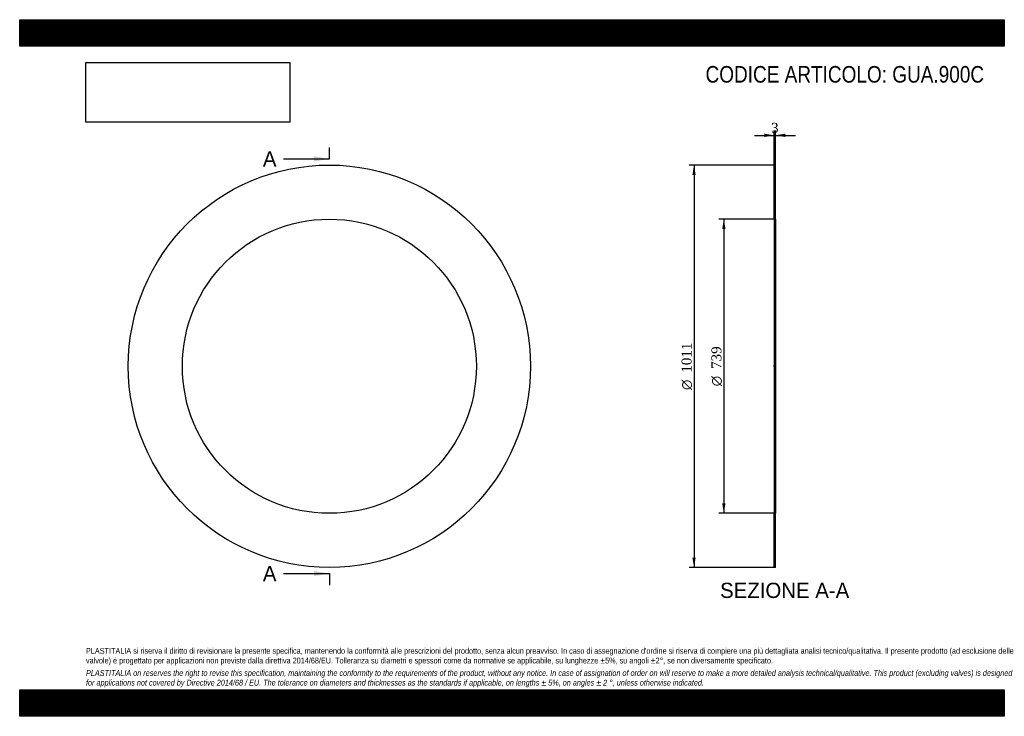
# Model space of a CAD drawing. Header units: millimetres. Extents: x 0 to 2475, y 0 to 1750.
import ezdxf
from ezdxf.enums import TextEntityAlignment as Align
from ezdxf.lldxf.tags import DXFTag

# ---------------------------------------------------------------- set-up
doc = ezdxf.new("R2010")
doc.units = ezdxf.units.MM
doc.header["$LTSCALE"] = 8.333333
for name, color, linetype in [('Default', 7, 'Continuous'), ('DV2_Default', 7, 'Continuous'), ('GUA.900C', 7, 'Continuous')]:
    doc.layers.add(name, color=color, linetype=linetype)
doc.styles.add('SEACAD_Solid_Edge_ANSI', font='seans.ttf')
doc.styles.add('SEACAD_Solid_Edge_ANSI1_Symbols', font='semeca1.ttf')
doc.styles.add('SEACAD_Times_New_Roman', font='times.ttf')
tags = doc.linetypes.add('CENTER2', pattern=[28.575, 19.05, -3.175, 3.175, -3.175]).pattern_tags.tags
tags[10:11] = [DXFTag(74, 4), DXFTag(75, 0), DXFTag(340, '0'), DXFTag(46, 0.0), DXFTag(50, 0.0), DXFTag(44, 0.0), DXFTag(45, 0.0)]
tags[8:9] = [DXFTag(74, 4), DXFTag(75, 0), DXFTag(340, '0'), DXFTag(46, 0.0), DXFTag(50, 0.0), DXFTag(44, 0.0), DXFTag(45, 0.0)]
tags[6:7] = [DXFTag(74, 4), DXFTag(75, 0), DXFTag(340, '0'), DXFTag(46, 0.0), DXFTag(50, 0.0), DXFTag(44, 0.0), DXFTag(45, 0.0)]
tags[4:5] = [DXFTag(74, 4), DXFTag(75, 0), DXFTag(340, '0'), DXFTag(46, 0.0), DXFTag(50, 0.0), DXFTag(44, 0.0), DXFTag(45, 0.0)]
doc.dimstyles.new('ANSImm', dxfattribs={"dimtxt": 25, "dimasz": 25, "dimexe": 12.5, "dimexo": 0, "dimgap": 6.25, "dimtad": 1, "dimdsep": 46, "dimtxsty": 'SEACAD_Times_New_Roman', "dimblk1": '_SE_FILLED', "dimblk2": '_SE_FILLED', "dimsah": 1, "dimcen": 12.5, "dimazin": 0, "dimtfac": 0.85, "dimtdec": 3, "dimtofl": 0, "dimtmove": 0, "dimatfit": 3, "dimfxl": 1, "dimarcsym": 0})
picture_1 = doc.add_image_def('image1.jpg', size_in_pixel=(4302, 1260))

# ---------------------------------------------------------------- blocks, each defined once
blk = doc.blocks.new('SE')
at = {"layer": 'GUA.900C', "color": 7, "linetype": 'Continuous'}
for radius in [505.5, 369.5]:
    blk.add_circle((778.4, 879.4), radius, dxfattribs=at)
blk = doc.blocks.new('SE2')
at = {"color": 7, "linetype": 'Continuous', "style": 'SEACAD_Solid_Edge_ANSI'}
blk.add_text('A', height=38.3, dxfattribs=at).set_placement((611.3, 1419.4), align=Align.TOP_LEFT)
blk = doc.blocks.new('SE3')
at = {"color": 7, "linetype": 'Continuous', "style": 'SEACAD_Solid_Edge_ANSI'}
blk.add_text('A', height=38.3, dxfattribs=at).set_placement((611.3, 377.7), align=Align.TOP_LEFT)
blk = doc.blocks.new('SEANNOT_GROUP')
at = {"linetype": 'Continuous'}
blk.add_hatch(color=7, dxfattribs=at).paths.add_polyline_path([(740.1, 1393.9), (778.4, 1400.2), (740.1, 1406.6)])
at = {"color": 7, "linetype": 'Continuous'}
blk.add_lwpolyline([(663.4, 1400.2), (778.4, 1400.2)], dxfattribs=at)
blk = doc.blocks.new('SEANNOT_GROUP1')
at = {"linetype": 'Continuous'}
blk.add_hatch(color=7, dxfattribs=at).paths.add_polyline_path([(740.1, 352.2), (778.4, 358.6), (740.1, 365)])
at = {"color": 7, "linetype": 'Continuous'}
blk.add_lwpolyline([(663.4, 358.6), (778.4, 358.6)], dxfattribs=at)
blk = doc.blocks.new('SE1')
at = {"layer": 'Default', "color": 7, "linetype": 'CENTER2'}
for p, q in [((778.4, 1400.2), (778.4, 1429)), ((778.4, 358.6), (778.4, 329.8))]:
    blk.add_line(p, q, dxfattribs=at)
at = {"layer": 'Default', "color": 7, "linetype": 'CENTER2', "const_width": 0.0001}
blk.add_lwpolyline([(778.4, 1400.2), (778.4, 358.6)], dxfattribs=at)
at = {"layer": 'Default'}
for name in ['SE2', 'SEANNOT_GROUP', 'SE3', 'SEANNOT_GROUP1']:
    blk.add_blockref(name, (0, 0), dxfattribs=at)
blk = doc.blocks.new('SE4')
at = {"layer": 'GUA.900C', "linetype": 'Continuous'}
h = blk.add_hatch(dxfattribs=at)
h.set_pattern_fill('LINE', scale=0.629921, angle=45, style=0)
h.paths.add_polyline_path([(1899.8, 1248.9), (1899.8, 1384.9), (1896.8, 1384.9), (1896.8, 1248.9)])
h = blk.add_hatch(dxfattribs=at)
h.set_pattern_fill('LINE', scale=0.629921, angle=45, style=0)
h.paths.add_polyline_path([(1899.8, 373.9), (1899.8, 509.9), (1896.8, 509.9), (1896.8, 373.9)])
at = {"layer": 'DV2_Default', "color": 7, "linetype": 'CENTER2'}
blk.add_line((1901.6, 879.4), (1895.1, 879.4), dxfattribs=at)
at = {"layer": 'GUA.900C', "color": 7, "linetype": 'Continuous'}
for p, q in [((1896.8, 1248.9), (1896.8, 1384.9)), ((1896.8, 1384.9), (1899.8, 1384.9)), ((1899.8, 1248.9), (1899.8, 1384.9)), ((1896.8, 1248.9), (1896.8, 509.9)), ((1896.8, 1248.9), (1899.8, 1248.9)), ((1899.8, 1248.9), (1899.8, 509.9)), ((1896.8, 373.9), (1896.8, 509.9)), ((1899.8, 509.9), (1896.8, 509.9)), ((1899.8, 373.9), (1899.8, 509.9)), ((1899.8, 373.9), (1896.8, 373.9))]:
    blk.add_line(p, q, dxfattribs=at)
blk = doc.blocks.new('DMBLK11')
at = {"layer": 'Default', "linetype": 'Continuous'}
for points in [[(1871.8, 1463.7), (1871.8, 1455.3), (1896.8, 1459.5)], [(1924.8, 1463.7), (1899.8, 1459.5), (1924.8, 1455.3)]]:
    blk.add_hatch(color=7, dxfattribs=at).paths.add_polyline_path(points)
at = {"layer": 'Default', "color": 7, "linetype": 'Continuous'}
for p, q in [((1896.8, 1384.9), (1896.8, 1472)), ((1899.8, 1384.9), (1899.8, 1472)), ((1846.8, 1459.5), (1896.8, 1459.5)), ((1899.8, 1459.5), (1949.8, 1459.5))]:
    blk.add_line(p, q, dxfattribs=at)
at = {"layer": 'Default', "color": 7, "linetype": 'Continuous', "style": 'SEACAD_Times_New_Roman'}
blk.add_text('3', height=25, dxfattribs=at).set_placement((1888.8, 1490.8), align=Align.TOP_LEFT)
blk = doc.blocks.new('_SE_FILLED')
at = {"color": 0}
blk.add_line((0, 0), (-1, 0), dxfattribs=at)
blk.add_solid([(0, 0), (-1, -0.1665), (-1, 0.1665), (0, 0)], dxfattribs=at)
blk = doc.blocks.new('GDimGGroup')
at = {"layer": 'Default', "linetype": 'Continuous'}
for points in [[(1765.9, 1223.9), (1774.2, 1223.9), (1770, 1248.9)], [(1765.9, 534.9), (1770, 509.9), (1774.2, 534.9)]]:
    blk.add_hatch(color=7, dxfattribs=at).paths.add_polyline_path(points)
at = {"layer": 'Default', "color": 7, "linetype": 'Continuous'}
for p, q in [((1898.3, 1248.9), (1757.5, 1248.9)), ((1770, 1248.9), (1770, 509.9)), ((1898.3, 509.9), (1757.5, 509.9))]:
    blk.add_line(p, q, dxfattribs=at)
for s, style, p in [('739', 'SEACAD_Times_New_Roman', (1738.8, 872.7)), ('O', 'SEACAD_Solid_Edge_ANSI1_Symbols', (1738.8, 829.2))]:
    blk.add_text(s, height=25, rotation=90, dxfattribs=dict(at, style=style)).set_placement(p, align=Align.TOP_LEFT)
blk = doc.blocks.new('GDimGGroup1')
at = {"layer": 'Default', "linetype": 'Continuous'}
for points in [[(1690.9, 1359.9), (1699.2, 1359.9), (1695, 1384.9)], [(1690.9, 398.9), (1695, 373.9), (1699.2, 398.9)]]:
    blk.add_hatch(color=7, dxfattribs=at).paths.add_polyline_path(points)
at = {"layer": 'Default', "color": 7, "linetype": 'Continuous'}
for p, q in [((1896.8, 1384.9), (1682.5, 1384.9)), ((1695, 1384.9), (1695, 373.9)), ((1896.8, 373.9), (1682.5, 373.9))]:
    blk.add_line(p, q, dxfattribs=at)
for s, style, p in [('1011', 'SEACAD_Times_New_Roman', (1663.8, 863.2)), ('O', 'SEACAD_Solid_Edge_ANSI1_Symbols', (1663.8, 819.7))]:
    blk.add_text(s, height=25, rotation=90, dxfattribs=dict(at, style=style)).set_placement(p, align=Align.TOP_LEFT)

msp = doc.modelspace()

# ---------------------------------------------------------------- hatches: boundary and pattern name
at = {"layer": 'Default', "linetype": 'Continuous'}
h = msp.add_hatch(dxfattribs=at)
h.set_pattern_fill('LINE', scale=0.629921, angle=45, style=0)
h.paths.add_polyline_path([(2475, 1683.333), (2475, 1750), (0, 1750), (0, 1683.333)])
for points in [[(2475, 1683.333), (2475, 1750), (0, 1750), (0, 1683.333)], [(2475, 0), (2475, 66.667), (0, 66.667), (0, 0)]]:
    msp.add_hatch(color=7, dxfattribs=at).paths.add_polyline_path(points)
h = msp.add_hatch(dxfattribs=at)
h.set_pattern_fill('LINE', scale=0.629921, angle=45, style=0)
h.paths.add_polyline_path([(2475, 0), (2475, 66.667), (0, 66.667), (0, 0)])

# ---------------------------------------------------------------- linework, layer by layer
at = {"layer": 'Default', "color": 7, "linetype": 'Continuous'}
for p, q in [((0, 1750), (2475, 1750)), ((0, 1683.333), (0, 1750)), ((2475, 1750), (2475, 1683.333)), ((2475, 1683.333), (0, 1683.333)), ((0, 66.667), (2475, 66.667)), ((0, 0), (0, 66.667)), ((2475, 66.667), (2475, 0)), ((2475, 0), (0, 0))]:
    msp.add_line(p, q, dxfattribs=at)

# ---------------------------------------------------------------- block references
at = {"layer": 'Default'}
for name in ['SE1', 'SE', 'GDimGGroup1', 'SE4', 'GDimGGroup']:
    msp.add_blockref(name, (0, 0), dxfattribs=at)

# ---------------------------------------------------------------- texts
at = {"layer": 'Default', "color": 7, "linetype": 'Continuous', "style": 'SEACAD_Solid_Edge_ANSI'}
msp.add_text('SEZIONE A-A', height=38.33333, dxfattribs=at).set_placement((1760.569, 335.573), align=Align.TOP_LEFT)
at = {"layer": 'Default', "attachment_point": 1}
for s, insert, char_height, width in [('{\\fArial Narrow|b0||i0||c0|p34;\\C7;\\H41.66666667;\\W1.;CODICE ARTICOLO: GUA.900C}', (1724.011, 1633.613), 41.66667, 707.8209), ("{\\fArial Narrow|b0||i0||c0|p34;\\C7;\\H14.58333333;\\W1.;PLASTITALIA si riserva il diritto di revisionare la presente specifica, mantenendo la conformità alle prescrizioni del prodotto, senza alcun preavviso. In caso di assegnazione d'ordine si riserva di compiere una più dettagliata analisi tecnico/qualitativa. Il presente prodotto (ad esclusione delle \\P}{\\fArial Narrow|b0||i0||c0|p34;\\C7;\\H14.58333333;\\W1.;valvole) è progettato per applicazioni non previste dalla direttiva 2014/68/EU. Tolleranza su diametri e spessori come da normative se applicabile, su lunghezze ±5%, su angoli ±2°, se non diversamente specificato.\\P}{\\fArial Narrow|b0||i0||c0|p34;\\C7;\\H4.166666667;\\W1.;   \\P}{\\fArial Narrow|b0||i1||c0|p34;\\C7;\\H14.58333333;\\W1.;PLASTITALIA on reserves the right to revise this specification, maintaining the conformity to the requirements of the product, without any notice. In case of assignation of order on will reserve to make a more detailed analysis technical/qualitative. This product (excluding valves) is designed \\P}{\\fArial Narrow|b0||i1||c0|p34;\\C7;\\H14.58333333;\\W1.;for applications not covered by Directive 2014/68 / EU. The tolerance on diameters and thicknesses as the standards if applicable, on lengths ± 5%, on angles ± 2 °, unless otherwise indicated.\\P}", (166.667, 171.686), 14.583333, 2141.66667)]:
    msp.add_mtext(s, dxfattribs=dict(at, insert=insert, char_height=char_height, width=width))

# ---------------------------------------------------------------- dimensions: what is measured, and where the dimension line sits
at = {"layer": 'Default', "color": 7, "linetype": 'Continuous'}
dim = msp.add_linear_dim(base=(1896.801, 1459.511), p1=(1896.801, 1384.906), p2=(1899.801, 1384.906), angle=0, text='\\A1;<>', dimstyle='ANSImm', dxfattribs=at)
dim.commit()
dim.dimension.update_dxf_attribs({"geometry": 'DMBLK11', "text_midpoint": (1898.301, 1459.511), "dimtype": 161})

# ---------------------------------------------------------------- pictures from other files: only their frames are drawn
image = msp.add_image(picture_1, insert=(166.667, 1492.526), size_in_units=(512.143, 150))
image.dxf.flags = 7

doc.saveas('drawing.dxf')
